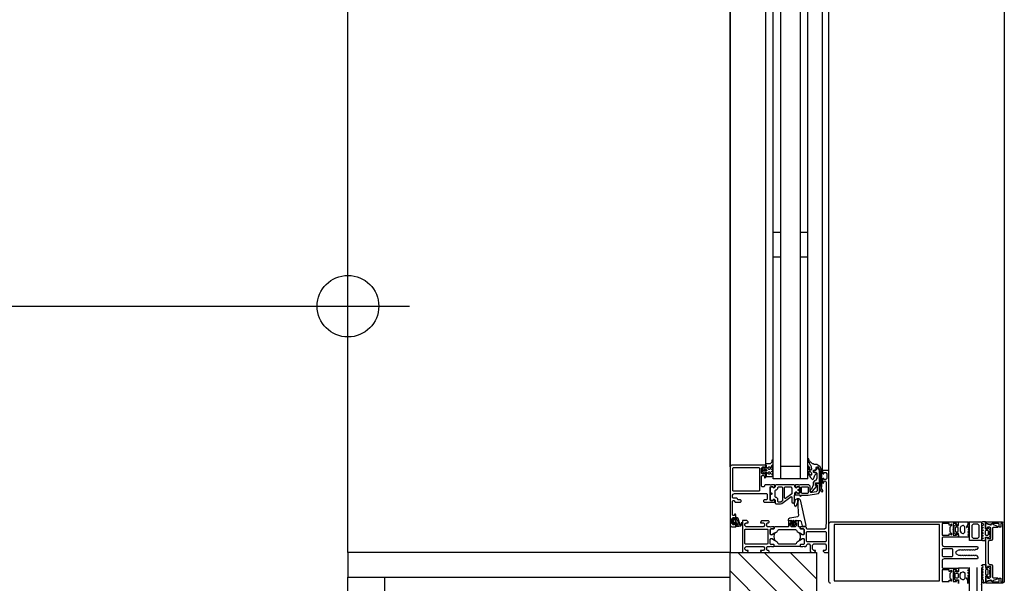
# Model space of a CAD drawing. Header units: millimetres. Extents: x -532 to 413144, y -532 to 654275.
# Tile 197 of 210: x 46534 to 47332, y 26075 to 26533. Entities that reach past the tile are written whole.
import ezdxf

# ---------------------------------------------------------------- set-up
doc = ezdxf.new("R2010")
doc.units = ezdxf.units.MM
doc.header["$LTSCALE"] = 100
for name, color, linetype in [('A--M1A--MAATVOERING--RESTO & KEUKEN', 12, 'Continuous'), ('A-0270-DAK', 7, 'Continuous'), ('A-0310-KOZIJN-BU', 7, 'Continuous'), ('A-0410-AFWERKING-GEVEL', 7, 'Continuous'), ('BL40----_AFWERKING', 1, 'Continuous')]:
    doc.layers.add(name, color=color, linetype=linetype)
doc.styles.add('PAScad_tekst', font='arial.ttf')
doc.styles.add('romans', font='romans.shx')
doc.dimstyles.new('romans', dxfattribs={"dimtxt": 1, "dimasz": 1, "dimexe": 0.5, "dimexo": 0.5, "dimgap": 1, "dimtad": 1, "dimdec": 0, "dimtxsty": 'romans', "dimblk": 'gbb_tod', "dimcen": 0, "dimse1": 1, "dimse2": 1, "dimclrd": 1, "dimclre": 1, "dimclrt": 2, "dimadec": 0, "dimazin": 0, "dimtfac": 1, "dimtdec": 0, "dimtmove": 2, "dimatfit": 2, "dimldrblk": 'gbb_tod', "dimfxl": 1, "dimarcsym": 0})

# ---------------------------------------------------------------- blocks, each defined once
blk = doc.blocks.new('gbb_tod')
at = {"color": 0}
for p, q in [((0, -2), (0, 2)), ((-1, 0), (1, 0))]:
    blk.add_line(p, q, dxfattribs=at)
blk.add_circle((0, 0), 0.5, dxfattribs=at)
blk = doc.blocks.new('*D608')
at = {"layer": 'A--M1A--MAATVOERING--RESTO & KEUKEN', "lineweight": -2, "transparency": 16777216}
blk.add_line((36120, 26300), (46750, 26300), dxfattribs=at)
at = {"layer": 'Defpoints', "color": 0, "transparency": 16777216}
for p in [(36070, 26300), (46800, 26300), (46800, 26300)]:
    blk.add_point(p, dxfattribs=at)
at = {"layer": 'A--M1A--MAATVOERING--RESTO & KEUKEN', "lineweight": -2, "transparency": 16777216, "xscale": 50, "yscale": 50, "zscale": 50, "rotation": 180}
blk.add_blockref('gbb_tod', (36070, 26300), dxfattribs=at)
at = {"layer": 'A--M1A--MAATVOERING--RESTO & KEUKEN', "lineweight": -2, "transparency": 16777216, "xscale": 50, "yscale": 50, "zscale": 50}
blk.add_blockref('gbb_tod', (46800, 26300), dxfattribs=at)
at = {"layer": 'A--M1A--MAATVOERING--RESTO & KEUKEN', "transparency": 16777216, "insert": (41435, 26426.64), "char_height": 150, "attachment_point": 5, "style": 'PAScad_tekst'}
blk.add_mtext('10730', dxfattribs=at)
blk = doc.blocks.new('*D611')
at = {"layer": 'A--M1A--MAATVOERING--RESTO & KEUKEN', "lineweight": -2, "transparency": 16777216}
blk.add_line((46750, 25950), (41700, 25950), dxfattribs=at)
at = {"layer": 'Defpoints', "color": 0, "transparency": 16777216}
for p in [(41650, 25950), (41650, 25950), (46800, 25950)]:
    blk.add_point(p, dxfattribs=at)
at = {"layer": 'A--M1A--MAATVOERING--RESTO & KEUKEN', "lineweight": -2, "transparency": 16777216, "xscale": 50, "yscale": 50, "zscale": 50, "rotation": 180}
blk.add_blockref('gbb_tod', (41650, 25950), dxfattribs=at)
at = {"layer": 'A--M1A--MAATVOERING--RESTO & KEUKEN', "lineweight": -2, "transparency": 16777216, "xscale": 50, "yscale": 50, "zscale": 50}
blk.add_blockref('gbb_tod', (46800, 25950), dxfattribs=at)
at = {"layer": 'A--M1A--MAATVOERING--RESTO & KEUKEN', "transparency": 16777216, "insert": (44225, 26076.59), "char_height": 150, "attachment_point": 5, "style": 'PAScad_tekst'}
blk.add_mtext('5150', dxfattribs=at)

msp = doc.modelspace()

# ---------------------------------------------------------------- linework, layer by layer
at = {"layer": 'A-0270-DAK'}
for p, q in [((47166.375, 26050), (47116.34375, 26100)), ((47180.03125, 26057.5625), (47137.5625, 26100)), ((47180, 26078.78125), (47158.78125, 26100)), ((47145.15625, 26050), (47110, 26085.15625))]:
    msp.add_line(p, q, dxfattribs=at)
at = {"layer": 'A-0270-DAK', "ltscale": 10}
msp.add_lwpolyline([(47110, 26100), (47180, 26100), (47180, 26050), (47110, 26050)], close=True, dxfattribs=at)
at = {"layer": 'A-0310-KOZIJN-BU'}
for p, q in [((47145, 26360), (47151, 26360)), ((47167, 26360), (47173, 26360)), ((47145, 26340), (47151, 26340)), ((47167, 26340), (47173, 26340))]:
    msp.add_line(p, q, dxfattribs=at)
at = {"layer": 'A-0310-KOZIJN-BU', "ltscale": 10}
for points in [[(47332.375, 28800), (47332.375, 26100)], [(47110, 26169.5), (47110, 26550)], [(47139, 26171.5), (47139, 26550)], [(47145, 26160), (47145, 26550)], [(47151, 26160), (47151, 26550)], [(47167, 26160), (47167, 26550)], [(47173, 26160), (47173, 26550)], [(47185, 26166), (47185, 26550)], [(47190, 26166), (47190, 26550)], [(47138.5, 26171), (47111.5, 26171), (47110.3125, 26170.5), (47110, 26169.5), (47110, 26122.5), (47110.5625, 26121.25), (47111.5, 26121), (47114.5, 26121), (47114.5, 26123), (47114, 26123.5), (47113.5, 26123.5), (47113.5, 26122.5), (47112.5, 26122.5), (47111.5, 26123.5), (47111.5, 26127.5), (47112.5, 26128.5), (47113.5, 26128.5), (47113.5, 26127.5), (47114, 26127.5), (47114.5, 26128), (47114.5, 26130.75), (47114.34375, 26131.125), (47114, 26131.25), (47113.65625, 26131.125), (47113.5, 26130.75), (47113.5, 26130.5), (47113.34375, 26130.125), (47113, 26130), (47112.5, 26130), (47112, 26130.5), (47112, 26141.75), (47112.5, 26142.25), (47113, 26142.25), (47114, 26141), (47118.5, 26141), (47119, 26141.5), (47119, 26142.25), (47118.5, 26142.75), (47116.5, 26142.75), (47116, 26143.25), (47116, 26143.75), (47115.5, 26144.25), (47112.5, 26144.25), (47112, 26144.75), (47112, 26146.5), (47112.5625, 26147.5), (47113.5, 26148), (47139.5, 26148), (47140, 26147.5), (47140, 26143.25), (47139.5, 26142.75), (47137.5, 26142.75), (47137, 26142.25), (47137, 26141.5), (47137.5, 26141), (47142.5, 26141), (47142.6875, 26141), (47143.3125, 26141), (47143.5, 26141), (47145.96875, 26141), (47146.3125, 26141), (47146.3125, 26141.25), (47146.125, 26142.5), (47146, 26143), (47145.5, 26143.25), (47145.0625, 26143), (47144.625, 26142.25), (47144.28125, 26142.25), (47142.6875, 26142.25), (47142.5, 26142.5), (47142.5, 26153.25), (47142.6875, 26153.5), (47144.28125, 26153.5), (47144.625, 26153.5), (47144.96875, 26152.75), (47145.5, 26152.5), (47146, 26152.75), (47146.125, 26153.25), (47146.3125, 26154.5), (47146.21875, 26154.75), (47145.96875, 26155), (47143.5, 26155), (47143.3125, 26154.75), (47142.6875, 26154.75), (47142.5, 26155), (47138.3125, 26155), (47137.8125, 26154.5), (47137.8125, 26154), (47137.3125, 26153.5), (47136, 26153.5), (47135.5, 26154), (47135.5, 26162), (47136, 26162.5), (47137.3125, 26162.5), (47137.8125, 26162), (47137.8125, 26160.75), (47138.5, 26160.75), (47139, 26161.25), (47139, 26164), (47138.5, 26164.5), (47138, 26164.5), (47138, 26163.75), (47136.5, 26163.75), (47135.5, 26164.5), (47135.5, 26168.5), (47136.5, 26169.5), (47138, 26169.5), (47138, 26168.5), (47138.5, 26168.5), (47139, 26169), (47139, 26170.5), (47138.5, 26171)], [(47167, 26170), (47151, 26170)], [(47173, 26160), (47145, 26160)], [(47182.5, 26156), (47179.6875, 26156), (47179.6875, 26155), (47180.6875, 26155), (47180.6875, 26150.25), (47179.875, 26149.25), (47176.65625, 26148.75), (47175.40625, 26148.75), (47174.90625, 26149.25), (47174.90625, 26154), (47173.90625, 26155), (47166.5, 26155), (47166.3125, 26154.75), (47165.6875, 26154.75), (47165.5, 26155), (47163.03125, 26155), (47162.78125, 26154.75), (47162.6875, 26154.5), (47162.875, 26153.25), (47163, 26152.75), (47163.5, 26152.5), (47164.03125, 26152.75), (47164.375, 26153.5), (47164.71875, 26153.5), (47166.3125, 26153.5), (47166.5, 26153.25), (47166.5, 26148.5), (47166.40625, 26148.25), (47166.3125, 26148.25), (47164.71875, 26148.25), (47164.375, 26148.25), (47163.90625, 26149), (47163.5, 26149.25), (47163.09375, 26149), (47162.875, 26148.5), (47162.6875, 26147.25), (47162.78125, 26147), (47163.03125, 26147), (47165.5, 26147), (47165.6875, 26147), (47166.3125, 26147), (47166.5, 26147), (47166.5, 26146), (47167.09375, 26145.5), (47167.6875, 26146), (47167.6875, 26146.5), (47173.40625, 26146.5), (47181.65625, 26148), (47182.5, 26149), (47182.5, 26156)], [(47159.375, 26145.5), (47159.875, 26145.5), (47160.15625, 26145), (47160.15625, 26141), (47161.15625, 26140), (47162.15625, 26141), (47162.15625, 26146.5), (47162.4375, 26147), (47162.4375, 26148.5), (47162.9375, 26149), (47163.8125, 26149), (47164.5625, 26148.25), (47165.9375, 26148.25), (47166.4375, 26148.75), (47166.4375, 26150), (47166.375, 26150.25), (47166.15625, 26150.25), (47165.6875, 26150.25), (47165.25, 26150.5), (47165.09375, 26151), (47165.25, 26151.25), (47165.6875, 26151.5), (47166.1875, 26151.5), (47166.375, 26151.5), (47166.4375, 26151.75), (47166.4375, 26153), (47165.9375, 26153.5), (47164.5625, 26153.5), (47163.8125, 26152.75), (47162.9375, 26152.75), (47162.4375, 26153.25), (47162.4375, 26154.5), (47161.9375, 26155), (47147.0625, 26155), (47146.5625, 26154.5), (47146.5625, 26153.25), (47146.0625, 26152.75), (47145.1875, 26152.75), (47144.40625, 26153.5), (47143.0625, 26153.5), (47142.5625, 26153), (47142.5625, 26148.75), (47142.6875, 26148.5), (47143, 26148.5), (47143.3125, 26148.5), (47143.6875, 26148.25), (47143.90625, 26148), (47143.6875, 26147.5), (47143.3125, 26147.25), (47143, 26147.25), (47142.6875, 26147.25), (47142.5625, 26147), (47142.5625, 26142.75), (47143.0625, 26142.25), (47144.40625, 26142.25), (47145.1875, 26143), (47146.0625, 26143), (47146.5625, 26142.5), (47146.5625, 26140), (47147.0625, 26139.5), (47150.90625, 26139.5), (47151.90625, 26139.75), (47159.375, 26145.5)], [(47154.15625, 26152.75), (47154.65625, 26153.25), (47159.15625, 26153.25), (47160.15625, 26152.25), (47160.15625, 26148.25), (47159.96875, 26147.75), (47154.96875, 26144), (47154.4375, 26144), (47154.15625, 26144.5), (47154.15625, 26152.75)], [(47165.6875, 26130.5), (47165.46875, 26132.5), (47165.3125, 26134.5), (47165.21875, 26136.5), (47165.1875, 26138.5), (47165.25, 26140.5), (47165.375, 26142.5), (47165.28125, 26142.75), (47164.96875, 26143), (47164.65625, 26142.75), (47164.71875, 26140.75), (47163.3125, 26137.5), (47162.96875, 26137.25), (47162.625, 26137.75), (47162.40625, 26138), (47162.28125, 26139.5), (47163.0625, 26143), (47164.5625, 26144), (47165.65625, 26144), (47166.6875, 26142.75), (47171.3125, 26121.875), (47171.21875, 26121.375), (47170.84375, 26121.25), (47169.3125, 26121.25), (47168.8125, 26121.625), (47167.90625, 26125), (47166.9375, 26125.75), (47163.6875, 26125.75), (47163.1875, 26126.25), (47162.6875, 26125.75), (47162.6875, 26123.875), (47163.40625, 26123.875), (47163.65625, 26123.75), (47163.65625, 26123.375), (47162.0625, 26121.625), (47161.3125, 26121.25), (47160.53125, 26121.625), (47158.9375, 26123.375), (47158.9375, 26123.75), (47159.1875, 26123.875), (47159.90625, 26123.875), (47159.90625, 26125.75), (47159.40625, 26126.25), (47158.90625, 26125.75), (47157.3125, 26125.75), (47157.3125, 26126.625), (47157.65625, 26127.625), (47158.53125, 26128.125), (47164.90625, 26129.25), (47165.5625, 26129.75), (47165.6875, 26130.5)], [(47113.6875, 26124.25), (47112.90625, 26124.25), (47112.6875, 26124.375), (47112.6875, 26126.625), (47112.875, 26126.875), (47113.6875, 26126.875), (47114.09375, 26126.5), (47114.09375, 26124.625), (47113.6875, 26124.25)], [(47115.40625, 26124), (47114.875, 26124), (47114.8125, 26124.125), (47114.8125, 26126.75), (47114.875, 26126.875), (47115.625, 26126.875), (47115.8125, 26126.75), (47117.40625, 26122.5), (47117.375, 26122.375), (47117.3125, 26122.375), (47116.125, 26122.125), (47115.90625, 26122.25), (47115.90625, 26123.5), (47115.40625, 26124)], [(47161.90625, 26125.625), (47161.3125, 26126.25), (47160.6875, 26125.625), (47160.6875, 26122.875), (47161.3125, 26122.25), (47161.90625, 26122.875), (47161.90625, 26125.625)], [(47191.5, 26075), (47190.5, 26075.5), (47190, 26076.5), (47190, 26123.625), (47190.5, 26124.5), (47191.5, 26125), (47295, 26125), (47295.0625, 26123), (47294.25, 26122.25), (47293.625, 26122.25), (47293.625, 26123.5), (47291, 26123.5), (47291, 26119), (47290.75, 26118.75), (47291, 26118.5), (47291, 26114.0625), (47293.625, 26114.0625), (47293.625, 26115.25), (47294.25, 26115.25), (47295.125, 26114.375), (47295.125, 26113.0625), (47294.625, 26112.5625), (47282.5, 26112.5625), (47282, 26112.0625), (47282, 26106.5), (47282.625, 26105.3125), (47283.5, 26105), (47310.5, 26105), (47311, 26104.5), (47311, 26103.5), (47310, 26102.5), (47309.09375, 26102.5), (47308.8125, 26102), (47307.59375, 26102), (47307.3125, 26102.5), (47307, 26102), (47305.78125, 26102), (47305.5, 26102.5), (47305.21875, 26102), (47304, 26102), (47303.6875, 26102.5), (47303.4375, 26102), (47302.21875, 26102), (47301.90625, 26102.5), (47301.625, 26102), (47300.40625, 26102), (47300.125, 26102.5), (47299.8125, 26102), (47298.625, 26102), (47298.3125, 26102.5), (47298.0625, 26102), (47296.8125, 26102), (47296.5, 26102.5), (47296.25, 26102), (47295.1875, 26102), (47293.25, 26100.875), (47292.75, 26100), (47293.25, 26099.125), (47295.1875, 26098), (47297.125, 26098), (47297.4375, 26097.5), (47297.75, 26098), (47298.9375, 26098), (47299.21875, 26097.5), (47299.5, 26098), (47300.71875, 26098), (47301, 26097.5), (47301.3125, 26098), (47302.53125, 26098), (47302.8125, 26097.5), (47303.09375, 26098), (47304.3125, 26098), (47304.625, 26097.5), (47304.875, 26098), (47306.125, 26098), (47306.40625, 26097.5), (47306.6875, 26098), (47307.90625, 26098), (47308.1875, 26097.5), (47308.5, 26098), (47309.6875, 26098), (47310, 26097.5), (47311, 26096.34375), (47311, 26095.5), (47310.5, 26095), (47283.5, 26095), (47282.375, 26094.46875), (47282, 26093.5), (47282, 26087.9375), (47282.5, 26087.4375), (47294.625, 26087.4375), (47295.125, 26086.9375), (47295.125, 26085.625), (47294.25, 26084.75), (47293.625, 26084.75), (47293.625, 26085.9375), (47291, 26085.9375), (47291, 26081.5), (47290.75, 26081.25), (47291, 26081), (47291, 26076.5), (47293.625, 26076.5), (47293.625, 26077.75), (47294.25, 26077.75), (47295.0625, 26077), (47295, 26075)], [(47317.375, 26125), (47330.875, 26125)], [(47317.375, 26123.875), (47317.375, 26125)], [(47321, 26122.75), (47317.375, 26123.875)], [(47317.375, 26123.5), (47321.125, 26122.5)], [(47317.375, 26120.375), (47317.375, 26123.5)], [(47322.5, 26123.5), (47321, 26122.75)], [(47321.75, 26122.625), (47322.0625, 26123.25)], [(47322.0625, 26123.25), (47322.5, 26123.5)], [(47323.25, 26123.75), (47322.5, 26123.5)], [(47322.5, 26123.5), (47324.125, 26122.625)], [(47327.78125, 26123.75), (47323.25, 26123.75)], [(47328.28125, 26123.25), (47327.78125, 26123.75)], [(47328.28125, 26120.75), (47328.28125, 26123.25)], [(47331.1875, 26123.75), (47329.5, 26123.75)], [(47329.5, 26123.75), (47329.5, 26120.75)], [(47330.875, 26125), (47331.9375, 26124.625)], [(47331.1875, 26076.375), (47331.1875, 26123.75)], [(47331.9375, 26124.625), (47332.375, 26123.5)], [(47332.375, 26123.5), (47332.375, 26076.625)], [(47187.3125, 26117.125), (47187.8125, 26116.625), (47187.8125, 26109.25), (47187.3125, 26108.75), (47172.3125, 26108.75), (47171.8125, 26109.25), (47171.8125, 26116.625), (47172.3125, 26117.125), (47187.3125, 26117.125)], [(47317.625, 26113.9375), (47317.1875, 26114.4375), (47317.1875, 26117.625), (47317.625, 26118.125), (47318.8125, 26118.125), (47319.1875, 26117.625), (47319.1875, 26114.4375), (47318.8125, 26113.9375), (47317.6875, 26113.9375), (47317.625, 26113.9375)], [(47318.1875, 26119.5), (47317.375, 26120.375)], [(47318.8125, 26119.5), (47318.1875, 26119.5)], [(47320.375, 26120.75), (47318.8125, 26120.75)], [(47318.8125, 26120.75), (47318.8125, 26119.5)], [(47321.375, 26119.75), (47320.375, 26120.75)], [(47321.125, 26122.5), (47321.375, 26122.5)], [(47321.375, 26122.5), (47321.75, 26122.625)], [(47321.375, 26111.375), (47321.375, 26119.75)], [(47323.375, 26120.5), (47322.875, 26120)], [(47322.875, 26120), (47322.875, 26110.875)], [(47326.78125, 26120.5), (47323.375, 26120.5)], [(47324.125, 26122.625), (47325.4375, 26122)], [(47325.4375, 26122), (47327.1875, 26121.25)], [(47327.1875, 26120.75), (47326.78125, 26120.5)], [(47327.1875, 26121.25), (47327.28125, 26121)], [(47327.28125, 26121), (47327.1875, 26120.75)], [(47329.5, 26120.75), (47328.28125, 26120.75)], [(47317.375, 26111.75), (47318.1875, 26112.5625)], [(47317.375, 26088.375), (47317.375, 26111.75)], [(47318.1875, 26112.5625), (47318.8125, 26112.5625)], [(47318.8125, 26112.5625), (47318.8125, 26111.375)], [(47318.8125, 26111.375), (47321.375, 26111.375)], [(47320.375, 26109.875), (47319.375, 26108.875)], [(47319.375, 26108.875), (47319.375, 26100.3125)], [(47321.875, 26109.875), (47320.375, 26109.875)], [(47322.875, 26110.875), (47321.875, 26109.875)], [(47319.375, 26100.3125), (47319.1875, 26100.0625)], [(47319.1875, 26100.0625), (47319.375, 26099.8125)], [(47319.375, 26099.8125), (47319.375, 26091.3125)], [(47319.375, 26091.3125), (47320.375, 26090.3125)], [(47302.625, 26075), (47302.8125, 26075.25), (47302.8125, 26076.5), (47302.71875, 26077), (47301.75, 26079.125), (47301.8125, 26079.5), (47301.96875, 26079.625), (47302.53125, 26079), (47302.6875, 26078.5), (47302.96875, 26077.25), (47303.0625, 26076.25), (47303.09375, 26075.75), (47303.6875, 26075.125), (47303.8125, 26075.125), (47304, 26075.75), (47304, 26076.375), (47303.9375, 26076.875), (47303.875, 26077.375), (47303.5, 26079.125), (47303.25, 26079.875), (47303.0625, 26081.625), (47303.875, 26082.125), (47304, 26082.375), (47303.875, 26082.625), (47303.03125, 26083.125), (47302.8125, 26083.5), (47303.03125, 26083.75), (47303.875, 26084.25), (47304, 26084.5625), (47303.8125, 26084.8125), (47303.03125, 26085.25), (47302.8125, 26085.6875), (47303.03125, 26086), (47303.875, 26086.5), (47304, 26086.8125), (47303.875, 26087), (47303.125, 26087.4375), (47295.1875, 26087.4375), (47295.1875, 26085.4375), (47295.3125, 26084.875), (47295.25, 26084.625), (47295, 26084.5), (47293.4375, 26084.5), (47293.4375, 26085.3125), (47293.125, 26085.3125), (47291.6875, 26083.875), (47291.4375, 26083.375), (47291.4375, 26079.125), (47291.75, 26078.625), (47293.125, 26077.125), (47293.4375, 26077.125), (47293.4375, 26078), (47295, 26078), (47295.25, 26077.875), (47295.3125, 26077.625), (47295.1875, 26077), (47295.1875, 26075)], [(47304, 26088), (47304, 25650)], [(47304, 26088), (47304, 25650)], [(47310, 26088), (47310, 25650)], [(47314, 26074.125), (47314.5, 26075.625), (47315.875, 26076.5), (47315.5, 26077.625), (47314.25, 26078.375), (47314, 26078.625), (47314.25, 26078.875), (47315, 26079.375), (47315.25, 26079.75), (47315, 26080.125), (47314.25, 26080.625), (47314, 26080.875), (47314.25, 26081.125), (47315, 26081.625), (47315.25, 26082), (47315, 26082.25), (47314.25, 26082.75), (47314, 26083.125), (47314.25, 26083.25), (47315.125, 26083.75), (47315.25, 26084.125), (47315, 26084.4375), (47314.25, 26084.9375), (47314, 26085.1875), (47314.25, 26085.4375), (47315.125, 26085.9375), (47315.25, 26086.3125), (47315.125, 26086.625), (47314.25, 26087.125), (47314, 26087.375), (47314.25, 26087.6875), (47315, 26088.125), (47315.25, 26088.5625), (47315, 26088.875), (47314.25, 26089.375), (47314, 26089.6875), (47314.25, 26089.875), (47314.875, 26090.3125), (47317.3125, 26090.3125), (47317.3125, 26088.6875), (47317.0625, 26087.75), (47317.125, 26087.5), (47317.375, 26087.375), (47318.875, 26087.375), (47318.875, 26088.5), (47319.1875, 26088.5), (47320.6875, 26087.0625), (47320.875, 26086.4375), (47320.3125, 26085.375), (47320.3125, 26082.875), (47320.875, 26081.75), (47320.75, 26081.25), (47319.1875, 26079.75), (47318.875, 26079.75), (47318.875, 26080.875), (47317.375, 26080.875), (47317.125, 26080.75), (47317.0625, 26080.625), (47317.0625, 26080.5), (47317.3125, 26079.5), (47317.3125, 26075.375), (47316.125, 26075.375), (47315.5, 26074.875)], [(47314, 26088), (47314, 25650)], [(47317.625, 26086.1875), (47317.1875, 26085.75), (47317.1875, 26082.5), (47317.625, 26082), (47318.8125, 26082), (47319.1875, 26082.5), (47319.1875, 26085.75), (47318.8125, 26086.1875), (47317.6875, 26086.1875), (47317.625, 26086.1875)], [(47318.1875, 26087.625), (47317.375, 26088.375)], [(47318.8125, 26087.625), (47318.1875, 26087.625)], [(47321.375, 26088.8125), (47318.8125, 26088.8125)], [(47318.8125, 26088.8125), (47318.8125, 26087.625)], [(47320.375, 26090.3125), (47321.875, 26090.3125)], [(47321.375, 26080.375), (47321.375, 26088.8125)], [(47321.875, 26090.3125), (47322.875, 26089.3125)], [(47322.875, 26089.3125), (47322.875, 26080.125)], [(47317.375, 26079.875), (47318.1875, 26080.625)], [(47317.375, 26076.625), (47317.375, 26079.875)], [(47321.1875, 26077.625), (47317.375, 26076.625)], [(47317.375, 26076.25), (47321, 26077.375)], [(47317.375, 26075.125), (47317.375, 26076.25)], [(47318.1875, 26080.625), (47318.8125, 26080.625)], [(47318.8125, 26080.625), (47318.8125, 26079.375)], [(47318.8125, 26079.375), (47320.375, 26079.375)], [(47320.375, 26079.375), (47321.375, 26080.375)], [(47321, 26077.375), (47322.5, 26076.625)], [(47321.4375, 26077.625), (47321.1875, 26077.625)], [(47321.75, 26077.5), (47321.4375, 26077.625)], [(47322.125, 26076.875), (47321.75, 26077.5)], [(47322.4375, 26076.625), (47322.125, 26076.875)], [(47324.1875, 26077.5), (47322.4375, 26076.625)], [(47322.5, 26076.625), (47323.25, 26076.375)], [(47322.875, 26080.125), (47323.375, 26079.625)], [(47323.25, 26076.375), (47327.78125, 26076.375)], [(47323.375, 26079.625), (47326.78125, 26079.625)], [(47325.25, 26078), (47324.1875, 26077.5)], [(47327.09375, 26078.75), (47325.25, 26078)], [(47326.78125, 26079.625), (47327.1875, 26079.375)], [(47327.28125, 26079.125), (47327.09375, 26078.75)], [(47327.1875, 26079.375), (47327.28125, 26079.125)], [(47327.78125, 26076.375), (47328.28125, 26076.875)], [(47328.28125, 26076.875), (47328.28125, 26079.375)], [(47328.28125, 26079.375), (47329.5, 26079.375)], [(47329.5, 26079.375), (47329.5, 26076.375)], [(47329.5, 26076.375), (47331.1875, 26076.375)], [(47331.9375, 26075.625), (47330.875, 26075.125)], [(47332.375, 26076.625), (47331.9375, 26075.625)], [(47330.875, 26075.125), (47317.375, 26075.125)]]:
    msp.add_lwpolyline(points, dxfattribs=at)
for points in [[(47139.8125, 26172), (47138.8125, 26171.5), (47138.40625, 26171), (47139.3125, 26171), (47139.3125, 26169.5), (47139.78125, 26169), (47139.78125, 26168.5), (47139.3125, 26168.5), (47138, 26168.5), (47137.6875, 26168.5), (47137.6875, 26168.5), (47137.46875, 26169), (47137.1875, 26169), (47136.15625, 26168), (47136, 26167.5), (47136, 26166), (47136.15625, 26165.5), (47137.1875, 26164.5), (47137.375, 26164.5), (47137.625, 26164.5), (47137.78125, 26165), (47138, 26165), (47139.3125, 26165), (47139.78125, 26165), (47139.78125, 26164.5), (47139.3125, 26164), (47139.3125, 26162.25), (47139.59375, 26161.75), (47143.59375, 26161.75), (47144.59375, 26162.5), (47144.8125, 26162.75), (47144.59375, 26163.25), (47143.8125, 26163.5), (47143.59375, 26163.75), (47143.8125, 26164), (47144.59375, 26164.5), (47144.8125, 26164.5), (47144.59375, 26165), (47143.8125, 26165.5), (47143.59375, 26165.5), (47143.8125, 26166), (47144.59375, 26166.5), (47144.8125, 26166.5), (47144.59375, 26167), (47143.8125, 26167.5), (47143.59375, 26167.5), (47143.8125, 26168), (47144.59375, 26168.5), (47144.8125, 26168.5), (47144.53125, 26169), (47143.6875, 26169), (47143.1875, 26169.5), (47144.3125, 26171), (47144.8125, 26172), (47144.8125, 26175), (47144.375, 26175), (47144.15625, 26175), (47143.9375, 26175), (47143.84375, 26174), (47143.71875, 26173.5), (47142.34375, 26172)], [(47182.90625, 26166), (47182.90625, 26154), (47182.5625, 26152.25), (47182.625, 26151.5), (47183.9375, 26149.5), (47184.78125, 26149.25), (47185.3125, 26150), (47185.15625, 26150.5), (47184.1875, 26152), (47184.125, 26152.25), (47184.125, 26152.25), (47184.40625, 26153.75), (47184.40625, 26166), (47184.125, 26167.5), (47183.375, 26169), (47183.09375, 26169.5), (47181.8125, 26170.5), (47180.21875, 26171.5), (47178.875, 26171.5), (47178.1875, 26171.5), (47177.5625, 26172), (47176.90625, 26172), (47176.3125, 26172.5), (47175.78125, 26173), (47175.28125, 26173.5), (47174.8125, 26174), (47174.40625, 26174.5), (47174.0625, 26175), (47173.8125, 26176), (47173.3125, 26176), (47173.125, 26175.5), (47173.34375, 26174.5), (47173.625, 26173.5), (47174, 26173), (47174.40625, 26172), (47174.90625, 26171.5), (47175.46875, 26170.5), (47175.625, 26170), (47175.90625, 26167.5), (47175.71875, 26167), (47175.46875, 26167), (47175.03125, 26167.5), (47174.65625, 26168.5), (47174.375, 26169), (47174.125, 26169.5), (47173.6875, 26170.5), (47173.5, 26170.5), (47173.125, 26170), (47173.21875, 26169.5), (47173.40625, 26168.5), (47173.625, 26168), (47173.9375, 26167.5), (47174.3125, 26166.5), (47174.75, 26166), (47175.21875, 26165.5), (47175.78125, 26165), (47175.90625, 26164.5), (47175.90625, 26163), (47175.71875, 26162.75), (47175.4375, 26162.75), (47175.03125, 26163.25), (47174.6875, 26163.75), (47174.40625, 26164), (47174.1875, 26164.5), (47174.0625, 26165.5), (47173.4375, 26165.5), (47173.125, 26165), (47173.34375, 26164), (47173.59375, 26163.5), (47173.90625, 26163), (47174.28125, 26162.25), (47174.6875, 26161.75), (47175.15625, 26161), (47175.6875, 26160.5), (47176.25, 26160), (47177.0625, 26159.25), (47177.53125, 26159.75), (47177.78125, 26160.5), (47178.0625, 26161.25), (47178.375, 26162), (47178.78125, 26162.75), (47179.21875, 26163.25), (47179.6875, 26164), (47180.03125, 26164.5), (47179.96875, 26164.5), (47179.6875, 26165), (47178.03125, 26165), (47177.71875, 26165), (47177.71875, 26167), (47178.03125, 26167), (47179.53125, 26167), (47179.8125, 26167.5), (47179.8125, 26169), (47180.125, 26169.5), (47180.84375, 26169.5), (47181.125, 26169.5), (47182.3125, 26168), (47182.46875, 26168)], [(47133.6875, 26150.25), (47133.1875, 26149.75), (47112.6875, 26149.75), (47112.1875, 26150.25), (47112.1875, 26168.5), (47112.6875, 26169), (47133.1875, 26169), (47133.6875, 26168.5)], [(47139.8125, 26166.5), (47139.3125, 26166), (47137.6875, 26166), (47137.1875, 26166.5), (47137.1875, 26167), (47137.6875, 26167.5), (47139.3125, 26167.5), (47139.8125, 26167)], [(47140.8125, 26168), (47140.8125, 26169), (47141.3125, 26169.5), (47141.90625, 26169.5), (47142.40625, 26169), (47142.40625, 26168), (47141.90625, 26167.5), (47141.3125, 26167.5)], [(47140.8125, 26164), (47140.8125, 26165), (47141.3125, 26165.5), (47141.90625, 26165.5), (47142.40625, 26165), (47142.40625, 26164), (47141.90625, 26163.75), (47141.3125, 26163.75)], [(47170, 26105), (47171.5, 26105), (47172, 26105.5), (47172, 26106), (47173, 26107), (47174, 26107), (47175, 26106), (47175, 26101.1875), (47176, 26100.1875), (47178.3125, 26100.1875), (47179.3125, 26101.1875), (47179.3125, 26101.6875), (47177.8125, 26101.6875), (47176.8125, 26102.6875), (47176.8125, 26106), (47177.8125, 26107), (47187, 26107), (47188, 26106), (47188, 26102.6875), (47187, 26101.6875), (47185.5, 26101.6875), (47185.5, 26101.09375), (47186.59375, 26100), (47190, 26100), (47190, 26166), (47189.5, 26166.5), (47185.5, 26166.5), (47185, 26166), (47185, 26164.5), (47185.5, 26164), (47186, 26164), (47186, 26165), (47187.5, 26165), (47188.5, 26164), (47188.5, 26160.25), (47187.5, 26159.25), (47186, 26159.25), (47186, 26160.25), (47185.5, 26160.25), (47185, 26159.75), (47185, 26156.75), (47185.5, 26156.25), (47186, 26156.75), (47186, 26157.25), (47186.5, 26158.25), (47187.3125, 26158.25), (47187.8125, 26157.25), (47187.8125, 26126), (47187.5625, 26119.875), (47186.5625, 26119), (47172.5, 26119), (47172, 26119.5), (47172, 26120.5), (47171.5, 26121), (47170, 26121), (47169.28125, 26120.75), (47169, 26121), (47167.09375, 26121), (47166.8125, 26120.625), (47166.8125, 26119.625), (47167.09375, 26119.375), (47169.5, 26119.375), (47170, 26118.875), (47170, 26115), (47169.5, 26114.5), (47168.8125, 26114.5), (47166.40625, 26115.875), (47166.3125, 26115.875), (47166.21875, 26115.8125), (47166.1875, 26115.75), (47166.71875, 26113.875), (47166.90625, 26113), (47166.71875, 26112.0625), (47166.21875, 26110.25), (47166.21875, 26110.125), (47166.3125, 26110.0625), (47166.40625, 26110.0625), (47168.8125, 26111.5), (47169.5, 26111.5), (47170, 26111), (47170, 26107.09375), (47169.5, 26106.59375), (47167.09375, 26106.59375), (47166.8125, 26106.28125), (47166.8125, 26105.28125), (47167.09375, 26105), (47169, 26105), (47169.71875, 26105.1875)], [(47177.3125, 26157), (47177.3125, 26154.75), (47176, 26151.5), (47175.28125, 26151), (47175, 26150.5), (47175.28125, 26149.75), (47176, 26149.5), (47176.71875, 26149.75), (47176.8125, 26149.75), (47180.1875, 26154), (47180.1875, 26154.5), (47179.3125, 26154.5), (47179.3125, 26156.5), (47181.40625, 26156.5), (47181.6875, 26156.25), (47182.5, 26156.25), (47182.5, 26166), (47182.09375, 26167.5), (47180.9375, 26169), (47180.375, 26169), (47180, 26168.5), (47180, 26167.5), (47179.5, 26167), (47178.5, 26167), (47178, 26166.5), (47178, 26165.5), (47178.5, 26165), (47179.8125, 26165), (47180.3125, 26164.5), (47180.3125, 26160.25), (47179.1875, 26158.25), (47178.46875, 26158.25)], [(47142.6875, 26148), (47142.8125, 26148.25), (47143.34375, 26148.5), (47143.71875, 26148.25), (47143.875, 26147.75), (47143.71875, 26147.5), (47143.34375, 26147.25), (47142.8125, 26147.5)], [(47152.5625, 26152.75), (47152.5625, 26142.5), (47152.375, 26142), (47151.15625, 26141), (47150.875, 26141), (47149.0625, 26141), (47148.5625, 26141.5), (47148.5625, 26143.75), (47147.5625, 26144.75), (47147.0625, 26144.75), (47146.5625, 26145.25), (47146.5625, 26150.5), (47147.0625, 26151), (47147.5625, 26151), (47148.5625, 26152), (47148.5625, 26152.75), (47149.0625, 26153.25), (47152.0625, 26153.25)], [(47165.09375, 26151), (47165.21875, 26151.25), (47165.75, 26151.5), (47166.125, 26151.25), (47166.28125, 26150.75), (47166.125, 26150.5), (47165.75, 26150.25), (47165.21875, 26150.5)], [(47172.90625, 26148), (47168.5, 26148), (47168, 26148.5), (47168, 26153), (47168.5, 26153.5), (47172.90625, 26153.5), (47173.40625, 26153), (47173.40625, 26148.5)], [(47113.375, 26123.625), (47113.53125, 26123.75), (47114.65625, 26123.75), (47114.8125, 26123.625), (47114.8125, 26121.75), (47115.03125, 26121.375), (47115.5, 26121.25), (47118.71875, 26121.75), (47119.8125, 26123.25), (47119.53125, 26124.125), (47119.21875, 26124.25), (47118.90625, 26124.125), (47118.8125, 26123.875), (47119, 26123.25), (47118.78125, 26122.75), (47118.3125, 26122.5), (47118.25, 26122.625), (47118.15625, 26122.625), (47116.4375, 26127.75), (47115.0625, 26128.5), (47114.8125, 26128.125), (47114.8125, 26127.25), (47114.65625, 26127.125), (47113.5625, 26127.125), (47113.375, 26127.25), (47113.21875, 26128.125), (47113.125, 26128.25), (47112.90625, 26128.125), (47112.1875, 26127.375), (47111.90625, 26126.75), (47111.90625, 26124.25), (47112.125, 26123.625), (47112.8125, 26122.75), (47113, 26122.625), (47113.15625, 26122.75)], [(47142.5, 26121), (47140.1875, 26121), (47139.6875, 26121.5), (47139.6875, 26123.75), (47140.1875, 26124.25), (47141.1875, 26124.25), (47141.6875, 26124.75), (47141.6875, 26125.25), (47141.1875, 26125.75), (47135.5, 26125.75), (47134.5, 26124.75), (47134.5, 26124.25), (47137, 26124.25), (47138, 26123.25), (47138, 26122), (47137, 26121), (47130, 26121), (47129, 26121), (47123, 26121), (47122, 26122), (47122, 26123.25), (47123, 26124.25), (47124.5, 26124.25), (47124.5, 26124.875), (47123.40625, 26126), (47120, 26126), (47120, 26100), (47123.40625, 26100), (47124.5, 26101.09375), (47124.5, 26101.6875), (47123, 26101.6875), (47122, 26102.6875), (47122, 26104), (47123, 26105), (47129, 26105), (47130, 26105), (47137, 26105), (47138, 26104), (47138, 26102.6875), (47137, 26101.6875), (47134.5, 26101.6875), (47134.5, 26101.1875), (47135.5, 26100.1875), (47141.1875, 26100.1875), (47141.6875, 26100.6875), (47141.6875, 26101.1875), (47141.1875, 26101.6875), (47140.1875, 26101.6875), (47139.6875, 26102.1875), (47139.6875, 26104.5), (47140.1875, 26105), (47142.5, 26105), (47143.21875, 26105.1875), (47143.5, 26105), (47145.40625, 26105), (47145.6875, 26105.28125), (47145.6875, 26106.28125), (47145.40625, 26106.59375), (47143, 26106.59375), (47142.5, 26107.09375), (47142.5, 26111), (47143, 26111.5), (47143.6875, 26111.5), (47146.09375, 26110.0625), (47146.15625, 26110.0625), (47146.21875, 26110.0625), (47146.3125, 26110.1875), (47146.0625, 26111.375), (47145.59375, 26113), (47146.0625, 26114.5625), (47146.28125, 26115.6875), (47146.09375, 26115.875), (47143.6875, 26114.5), (47143, 26114.5), (47142.5, 26115), (47142.5, 26118.875), (47143, 26119.375), (47145.40625, 26119.375), (47145.6875, 26119.625), (47145.6875, 26120.625), (47145.40625, 26121), (47143.5, 26121), (47142.78125, 26120.75)], [(47145.6875, 26119.625), (47145.40625, 26119.375), (47143, 26119.375), (47142.5, 26118.875), (47142.5, 26115.3125), (47143.21875, 26114.5), (47144.03125, 26114.625), (47147.4375, 26116.5), (47148.21875, 26117.25), (47148.75, 26118.25), (47149.625, 26118.75), (47162.875, 26118.75), (47163.75, 26118.25), (47164.28125, 26117.25), (47165.0625, 26116.5), (47168.46875, 26114.625), (47169.5625, 26114.625), (47170, 26115.3125), (47170, 26118.875), (47169.5, 26119.375), (47167.09375, 26119.375), (47166.8125, 26119.625), (47166.8125, 26120.5), (47166.3125, 26121), (47165.3125, 26121), (47165.3125, 26125.25), (47164.8125, 26125.75), (47163.96875, 26125.75), (47163, 26125), (47162.8125, 26124.25), (47163.8125, 26124.25), (47163.8125, 26122), (47162.8125, 26121), (47159.8125, 26121), (47158.8125, 26122), (47158.8125, 26124.25), (47159.8125, 26124.25), (47159.59375, 26125), (47158.625, 26125.75), (47157.8125, 26125.75), (47157.3125, 26125.25), (47157.3125, 26121), (47146.1875, 26121), (47145.6875, 26120.5)], [(47282, 26114.0625), (47287.75, 26114.0625), (47287.75, 26115.25), (47288.375, 26115.25), (47289, 26114.625), (47289.5, 26114.5), (47289.875, 26115), (47289.75, 26115.3125), (47288.625, 26116.375), (47288.375, 26117.125), (47288.375, 26120.375), (47288.625, 26121.125), (47289.75, 26122.25), (47289.875, 26122.5), (47289.5, 26123), (47289, 26122.875), (47288.375, 26122.25), (47287.75, 26122.25), (47287.75, 26123.5), (47282, 26123.5), (47282, 26119), (47281.875, 26118.75), (47282, 26118.5)], [(47295.1875, 26125), (47302.625, 26125), (47302.8125, 26124.75), (47302.8125, 26123.5), (47302.71875, 26123), (47301.75, 26120.875), (47301.8125, 26120.5), (47301.96875, 26120.375), (47302.53125, 26121), (47302.6875, 26121.5), (47302.96875, 26122.75), (47303.0625, 26123.75), (47303.09375, 26124.25), (47303.6875, 26124.875), (47303.8125, 26124.875), (47304, 26124.25), (47304, 26123.625), (47303.9375, 26123.125), (47303.875, 26122.625), (47303.5, 26120.875), (47303.25, 26120.125), (47303.0625, 26118.375), (47303.875, 26117.875), (47304, 26117.625), (47303.875, 26117.375), (47303.03125, 26116.875), (47302.8125, 26116.5), (47303.03125, 26116.25), (47303.875, 26115.75), (47304, 26115.4375), (47303.8125, 26115.1875), (47303.03125, 26114.75), (47302.8125, 26114.3125), (47303.03125, 26114), (47303.875, 26113.5), (47304, 26113.1875), (47303.875, 26113), (47303.125, 26112.5625), (47295.1875, 26112.5625), (47295.1875, 26114.5625), (47295.3125, 26115.125), (47295.25, 26115.375), (47295, 26115.5), (47293.4375, 26115.5), (47293.4375, 26114.6875), (47293.125, 26114.6875), (47291.6875, 26116.125), (47291.4375, 26116.625), (47291.4375, 26120.875), (47291.75, 26121.375), (47293.125, 26122.875), (47293.4375, 26122.875), (47293.4375, 26122), (47295, 26122), (47295.25, 26122.125), (47295.3125, 26122.375), (47295.1875, 26123)], [(47304.0625, 26109.6875), (47304.0625, 26125), (47313.9375, 26125), (47313.9375, 26109.6875)], [(47314.1875, 26110.125), (47314.8125, 26109.6875), (47317.25, 26109.6875), (47317.25, 26111.3125), (47317, 26112.25), (47317.0625, 26112.5), (47317.3125, 26112.625), (47318.8125, 26112.625), (47318.8125, 26111.5), (47319.125, 26111.5), (47320.625, 26112.9375), (47320.8125, 26113.5625), (47320.25, 26114.625), (47320.25, 26117.125), (47320.8125, 26118.25), (47320.6875, 26118.75), (47319.125, 26120.25), (47318.8125, 26120.25), (47318.8125, 26119.125), (47317.3125, 26119.125), (47317.0625, 26119.25), (47317, 26119.375), (47317, 26119.5), (47317.25, 26120.5), (47317.25, 26125), (47314.8125, 26125), (47314.1875, 26124.5), (47314, 26124.375), (47314.1875, 26124), (47314.9375, 26123.5), (47315.1875, 26123.25), (47315.4375, 26122.375), (47314.1875, 26121.625), (47313.9375, 26121.375), (47314.1875, 26121.125), (47314.9375, 26120.625), (47315.1875, 26120.25), (47314.9375, 26119.875), (47314.1875, 26119.375), (47313.9375, 26119.125), (47314.1875, 26118.875), (47314.9375, 26118.375), (47315.1875, 26118), (47314.9375, 26117.75), (47314.1875, 26117.25), (47313.9375, 26116.875), (47314.1875, 26116.75), (47315.0625, 26116.25), (47315.1875, 26115.875), (47314.9375, 26115.5625), (47314.1875, 26115.0625), (47313.9375, 26114.8125), (47314.1875, 26114.5625), (47315.0625, 26114.0625), (47315.1875, 26113.6875), (47315.0625, 26113.375), (47314.1875, 26112.875), (47313.9375, 26112.625), (47314.1875, 26112.3125), (47314.9375, 26111.875), (47315.1875, 26111.4375), (47314.9375, 26111.125), (47314.1875, 26110.625), (47313.9375, 26110.3125)], [(47140.6875, 26118.625), (47140.6875, 26107.28125), (47140.1875, 26106.78125), (47122.5, 26106.78125), (47122, 26107.28125), (47122, 26118.625), (47122.5, 26119.125), (47140.1875, 26119.125)], [(47194.5, 26077.125), (47279.75, 26077.125), (47279.75, 26122.875), (47194.5, 26122.875)], [(47294.5, 26120.75), (47292.875, 26120.75), (47292.4375, 26120.25), (47292.4375, 26117.25), (47292.875, 26116.75), (47294.5, 26116.75), (47295, 26117.25), (47295, 26120.25)], [(47298.625, 26115.5625), (47299.3125, 26115.5625), (47300.3125, 26116.5), (47300.3125, 26121), (47299.3125, 26122), (47298.625, 26122), (47297.125, 26121.25), (47296.625, 26120), (47296.625, 26117.5), (47297.25, 26116.125)], [(47306.0625, 26122), (47306.0625, 26112.6875), (47307.0625, 26111.6875), (47310.9375, 26111.6875), (47311.9375, 26112.6875), (47311.9375, 26122), (47310.9375, 26123), (47307.0625, 26123)], [(47145.6875, 26106.28125), (47145.40625, 26106.59375), (47143, 26106.59375), (47142.5, 26107.09375), (47142.5, 26110.625), (47143.21875, 26111.4375), (47144.03125, 26111.3125), (47147.4375, 26109.375), (47148.21875, 26108.625), (47148.75, 26107.6875), (47149.625, 26107.1875), (47162.875, 26107.1875), (47163.75, 26107.6875), (47164.28125, 26108.625), (47165.0625, 26109.375), (47168.46875, 26111.3125), (47169.5625, 26111.3125), (47170, 26110.625), (47170, 26107.09375), (47169.5, 26106.59375), (47167.09375, 26106.59375), (47166.8125, 26106.28125), (47166.8125, 26105.5), (47166.3125, 26105), (47146.1875, 26105), (47145.6875, 26105.5)], [(47282, 26097.3125), (47282.5, 26096.8125), (47290, 26096.8125), (47290.5, 26097.3125), (47290.5, 26102.6875), (47290, 26103.1875), (47282.5, 26103.1875), (47282, 26102.6875)], [(47282, 26085.9375), (47282, 26081.5), (47281.875, 26081.25), (47282, 26081), (47282, 26076.5), (47287.75, 26076.5), (47287.75, 26077.75), (47288.375, 26077.75), (47289, 26077.125), (47289.5, 26077), (47289.875, 26077.5), (47289.75, 26077.75), (47288.625, 26078.875), (47288.375, 26079.625), (47288.375, 26082.875), (47288.625, 26083.625), (47289.75, 26084.6875), (47289.875, 26085), (47289.5, 26085.5), (47289, 26085.375), (47288.375, 26084.75), (47287.75, 26084.75), (47287.75, 26085.9375)], [(47294.5, 26079.25), (47292.875, 26079.25), (47292.4375, 26079.75), (47292.4375, 26082.75), (47292.875, 26083.25), (47294.5, 26083.25), (47295, 26082.75), (47295, 26079.75)], [(47298.625, 26084.4375), (47299.3125, 26084.4375), (47300.3125, 26083.5), (47300.3125, 26079), (47299.3125, 26078), (47298.625, 26078), (47297.125, 26078.75), (47296.625, 26080), (47296.625, 26082.5), (47297.25, 26083.875)]]:
    msp.add_lwpolyline(points, close=True, dxfattribs=at)
at = {"layer": 'A-0410-AFWERKING-GEVEL', "ltscale": 10}
msp.add_lwpolyline([(47110, 28800), (47110, 26100), (46800, 26100), (46800, 28800)], close=True, dxfattribs=at)
at = {"layer": 'BL40----_AFWERKING', "ltscale": 10}
msp.add_lwpolyline([(47110, 26100), (46800, 26100), (46800, 26080), (47110, 26080)], close=True, dxfattribs=at)
for points in [[(46800, 24320), (46800, 26080)], [(46830, 24320), (46830, 26080)]]:
    msp.add_lwpolyline(points, dxfattribs=at)

# ---------------------------------------------------------------- dimensions: what is measured, and where the dimension line sits
at = {"layer": 'A--M1A--MAATVOERING--RESTO & KEUKEN'}
dim = msp.add_linear_dim(base=(46800, 26300), p1=(36070, 26300), p2=(46800, 26300), dimstyle='romans', override={"dimscale": 50, "dimtxt": 3, "dimtxsty": 'PAScad_tekst', "dimclrd": 256, "dimclre": 256, "dimclrt": 256}, dxfattribs=at)
dim.commit()
dim.dimension.update_dxf_attribs({"geometry": '*D608', "text_midpoint": (41435, 26426.63711)})
dim = msp.add_linear_dim(base=(41650, 25950), p1=(46800, 25950), p2=(41650, 25950), angle=180, dimstyle='romans', override={"dimscale": 50, "dimtxt": 3, "dimtxsty": 'PAScad_tekst', "dimclrd": 256, "dimclre": 256, "dimclrt": 256}, dxfattribs=at)
dim.commit()
dim.dimension.update_dxf_attribs({"geometry": '*D611', "text_midpoint": (44225, 26076.58595)})

doc.saveas('drawing.dxf')
